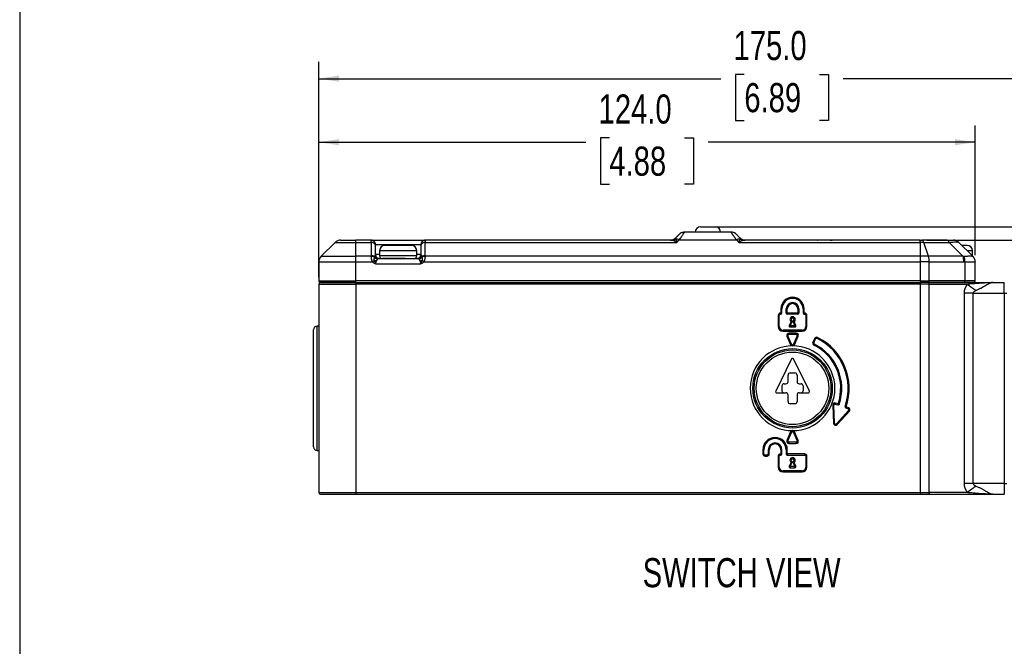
# Model space of a CAD drawing. Header units: millimetres. Extents: x 0 to 559, y 0 to 432.
# Tile 4 of 23: x 0 to 186, y 229 to 348. Entities that reach past the tile are written whole.
import ezdxf

# ---------------------------------------------------------------- set-up
doc = ezdxf.new("R2010")
doc.units = ezdxf.units.MM
doc.layers.add('DIMENSIONS', color=140, linetype='Continuous', lineweight=25)
doc.layers.add('TEXT', color=140, linetype='Continuous', lineweight=25)
doc.styles.add('SLDTEXTSTYLE0', font='TXT', dxfattribs={"width": 0.75})
doc.dimstyles.new('SLDDIMSTYLE0', dxfattribs={"dimtxt": 5.5, "dimasz": 3.81, "dimexe": 0, "dimexo": 0.0625, "dimgap": 1.375, "dimtad": 0, "dimtih": 1, "dimtoh": 1, "dimdec": 1, "dimrnd": 1e-09, "dimzin": 4, "dimdsep": 46, "dimtxsty": 'SLDTEXTSTYLE0', "dimsah": 1, "dimcen": 0.09, "dimadec": 0, "dimazin": 1, "dimtfac": 1, "dimtdec": 1, "dimtofl": 0, "dimtmove": 0, "dimatfit": 3, "dimfxl": 0, "dimfrac": 2, "dimtolj": 1, "dimtzin": 12, "dimarcsym": 0})
doc.dimstyles.new('SLDDIMSTYLE1', dxfattribs={"dimtxt": 5.5, "dimasz": 3.81, "dimexe": 0, "dimexo": 0.0625, "dimgap": 1.375, "dimtad": 0, "dimtih": 1, "dimtoh": 1, "dimdec": 1, "dimrnd": 1e-09, "dimzin": 12, "dimdsep": 46, "dimtxsty": 'SLDTEXTSTYLE0', "dimsah": 1, "dimcen": 0.09, "dimadec": 0, "dimazin": 3, "dimtfac": 1, "dimtdec": 1, "dimtmove": 0, "dimatfit": 0, "dimfxl": 0, "dimfrac": 2, "dimtolj": 1, "dimtzin": 12, "dimarcsym": 0})

# ---------------------------------------------------------------- blocks, each defined once
blk = doc.blocks.new('_D')
at = {"layer": 'DIMENSIONS'}
for p, q in [((56.5, 298.84), (56.5, 327.55)), ((180.5, 303.01), (180.5, 327.55)), ((56.5, 324.37), (106.93, 324.37)), ((111.39, 325.18), (109.72, 325.18)), ((109.72, 325.18), (109.72, 316.45)), ((125.62, 325.18), (127.29, 325.18)), ((127.29, 325.18), (127.29, 316.45)), ((180.5, 324.37), (130.08, 324.37)), ((109.72, 316.45), (111.39, 316.45)), ((127.29, 316.45), (125.62, 316.45))]:
    blk.add_line(p, q, dxfattribs=at)
for points in [[(56.5, 324.37), (60.31, 323.79), (60.31, 324.96)], [(180.5, 324.37), (176.69, 324.96), (176.69, 323.79)]]:
    blk.add_solid(points, dxfattribs=at)
at = {"layer": 'DIMENSIONS', "char_height": 5.5, "attachment_point": 1, "style": 'SLDTEXTSTYLE0'}
for s, insert in [('124.0', (109.36, 333.39)), ('4.88', (111.39, 323.54))]:
    blk.add_mtext(s, dxfattribs=dict(at, insert=insert))
blk = doc.blocks.new('_D_1')
at = {"layer": 'DIMENSIONS'}
for p, q in [((56.5, 298.84), (56.5, 339.55)), ((231.5, 290.64), (231.5, 339.55)), ((136.89, 337.18), (135.22, 337.18)), ((135.22, 337.18), (135.22, 328.45)), ((151.12, 337.18), (152.79, 337.18)), ((152.79, 337.18), (152.79, 328.45)), ((56.5, 336.37), (132.43, 336.37)), ((231.5, 336.37), (155.58, 336.37)), ((135.22, 328.45), (136.89, 328.45)), ((152.79, 328.45), (151.12, 328.45))]:
    blk.add_line(p, q, dxfattribs=at)
for points in [[(56.5, 336.37), (60.31, 335.79), (60.31, 336.96)], [(231.5, 336.37), (227.69, 336.96), (227.69, 335.79)]]:
    blk.add_solid(points, dxfattribs=at)
at = {"layer": 'DIMENSIONS', "char_height": 5.5, "attachment_point": 1, "style": 'SLDTEXTSTYLE0'}
for s, insert in [('175.0', (134.86, 345.39)), ('6.89', (136.89, 335.54))]:
    blk.add_mtext(s, dxfattribs=dict(at, insert=insert))
blk = doc.blocks.new('_D_3')
at = {"layer": 'DIMENSIONS'}
for p, q in [((171.39, 305.87), (274.75, 305.87)), ((271.58, 305.87), (271.58, 290.91)), ((264.46, 282.68), (262.79, 282.68)), ((262.79, 282.68), (262.79, 273.95)), ((278.69, 282.68), (280.36, 282.68)), ((280.36, 282.68), (280.36, 273.95)), ((262.79, 273.95), (264.46, 273.95)), ((280.36, 273.95), (278.69, 273.95)), ((271.58, 257.87), (271.58, 272.83)), ((228.27, 257.87), (274.75, 257.87))]:
    blk.add_line(p, q, dxfattribs=at)
for points in [[(271.58, 305.87), (270.99, 302.06), (272.16, 302.06)], [(271.58, 257.87), (272.16, 261.68), (270.99, 261.68)]]:
    blk.add_solid(points, dxfattribs=at)
at = {"layer": 'DIMENSIONS', "char_height": 5.5, "attachment_point": 1, "style": 'SLDTEXTSTYLE0'}
for s, insert in [('48.0', (264.46, 290.89)), ('1.89', (264.46, 281.04))]:
    blk.add_mtext(s, dxfattribs=dict(at, insert=insert))
blk = doc.blocks.new('_D_4')
at = {"layer": 'DIMENSIONS'}
for p, q in [((244.3, 325.18), (242.63, 325.18)), ((242.63, 325.18), (242.63, 316.45)), ((258.53, 325.18), (260.2, 325.18)), ((260.2, 325.18), (260.2, 316.45)), ((265.23, 324.37), (271.58, 324.37)), ((271.58, 324.37), (271.58, 308.37)), ((242.63, 316.45), (244.3, 316.45)), ((260.2, 316.45), (258.53, 316.45)), ((131.27, 308.37), (274.75, 308.37)), ((171.39, 305.87), (274.75, 305.87)), ((271.58, 305.87), (271.58, 298.55))]:
    blk.add_line(p, q, dxfattribs=at)
for points in [[(271.58, 308.37), (272.16, 312.18), (270.99, 312.18)], [(271.58, 305.87), (270.99, 302.06), (272.16, 302.06)]]:
    blk.add_solid(points, dxfattribs=at)
at = {"layer": 'DIMENSIONS', "char_height": 5.5, "attachment_point": 1, "style": 'SLDTEXTSTYLE0'}
for s, insert in [('2.5', (246.33, 333.39)), ('0.10', (244.3, 323.54))]:
    blk.add_mtext(s, dxfattribs=dict(at, insert=insert))

msp = doc.modelspace()

# ---------------------------------------------------------------- linework, layer by layer
at = {"color": 7, "linetype": 'Continuous'}
msp.add_line((0, 431.8), (0, 0), dxfattribs=at)
for p, q in [((125.59, 307.33), (125.63, 307.37)), ((134.38, 307.37), (125.63, 307.37)), ((59.57, 305.43), (56.94, 302.81)), ((59.57, 305.43), (63.5, 305.43)), ((63.5, 305.43), (63.5, 305.87)), ((66.41, 305.87), (63.5, 305.87)), ((63.5, 302.81), (63.5, 305.43)), ((63.5, 305.43), (66.4, 305.43)), ((66.4, 305.43), (66.4, 305.85)), ((66.4, 305.43), (66.4, 302.94)), ((67.21, 305.07), (75.8, 305.07)), ((123.03, 305.87), (76.6, 305.87)), ((76.6, 305.85), (76.6, 305.43)), ((76.6, 302.94), (76.6, 305.43)), ((76.6, 305.43), (124.13, 305.43)), ((124.13, 305.43), (124.6, 305.91)), ((124.6, 305.91), (135.41, 305.91)), ((135.41, 305.91), (135.88, 305.43)), ((135.88, 305.43), (170.12, 305.43)), ((170.12, 305.87), (136.98, 305.87)), ((170.12, 305.43), (170.12, 305.87)), ((170.12, 305.43), (170.12, 302.81)), ((170.79, 305.43), (170.12, 305.43)), ((175.22, 305.87), (170.42, 305.87)), ((171.68, 302.81), (170.79, 305.43)), ((170.79, 305.43), (175.58, 305.43)), ((175.58, 305.43), (178.2, 302.81)), ((177.35, 305.47), (177.44, 305.43)), ((180.07, 302.81), (177.44, 305.43)), ((67.2, 303.17), (67.2, 304.87)), ((68, 303.87), (68, 302.87)), ((75, 303.87), (68, 303.87)), ((75, 302.87), (75, 303.87)), ((75.8, 304.87), (75.8, 303.17)), ((180, 303.87), (179, 303.87)), ((180, 302.87), (180, 303.87)), ((56.5, 301.75), (56.5, 298.17)), ((56.5, 301.75), (63.5, 301.75)), ((56.94, 302.81), (63.5, 302.81)), ((63.5, 301.75), (63.5, 302.81)), ((66.41, 302.81), (63.5, 302.81)), ((63.5, 298.17), (63.5, 301.75)), ((63.5, 301.75), (66.64, 301.75)), ((68, 303.17), (67.2, 303.17)), ((67.2, 301.37), (75.8, 301.37)), ((67.86, 302.37), (75.15, 302.37)), ((75, 302.87), (68, 302.87)), ((75.8, 303.17), (75, 303.17)), ((76.36, 301.75), (170.12, 301.75)), ((170.12, 302.81), (76.59, 302.81)), ((170.12, 302.81), (170.12, 301.75)), ((171.68, 302.81), (170.12, 302.81)), ((170.12, 301.75), (170.12, 298.17)), ((171.83, 301.75), (170.12, 301.75)), ((178.2, 302.81), (171.68, 302.81)), ((171.83, 298.17), (171.83, 301.75)), ((171.83, 301.75), (178.35, 301.75)), ((178.53, 301.74), (178.53, 298.17)), ((180.5, 298.17), (180.5, 301.74)), ((56.5, 298.17), (63.5, 298.17)), ((56.8, 297.87), (63.5, 297.87)), ((170.12, 298.17), (63.5, 298.17)), ((63.5, 297.87), (63.5, 298.17)), ((63.5, 297.87), (63.5, 297.57)), ((63.5, 297.87), (170.12, 297.87)), ((170.12, 298.17), (171.83, 298.17)), ((170.12, 298.17), (170.12, 297.87)), ((170.12, 297.87), (170.12, 297.57)), ((171.73, 297.87), (170.12, 297.87)), ((171.73, 297.87), (183.86, 297.87)), ((178.43, 297.87), (171.73, 297.87)), ((178.53, 298.17), (171.83, 298.17)), ((180.5, 298.17), (178.53, 298.17)), ((183.86, 297.87), (186, 297.87)), ((186, 295.87), (186, 297.87)), ((56.5, 297.57), (56.5, 258.17)), ((56.5, 297.57), (63.5, 297.57)), ((63.5, 297.57), (63.5, 258.17)), ((170.12, 297.57), (63.5, 297.57)), ((170.12, 297.57), (170.12, 258.17)), ((171.83, 297.57), (170.12, 297.57)), ((171.83, 258.17), (171.83, 297.57)), ((171.83, 297.57), (178.99, 297.57)), ((178.42, 295.87), (178.42, 259.87)), ((180.13, 295.87), (178.42, 295.87)), ((180.13, 259.87), (180.13, 295.87)), ((180.13, 295.87), (186, 295.87)), ((186, 295.87), (186, 259.87)), ((186, 295.87), (186.5, 295.87)), ((143.8, 292.07), (143.7, 292.07)), ((143.7, 291.87), (143.7, 292.07)), ((143.8, 292.87), (143.8, 292.07)), ((144, 292.87), (143.8, 292.87)), ((143.8, 292.07), (144, 292.07)), ((143.8, 291.87), (143.8, 292.07)), ((144, 292.07), (144, 292.87)), ((144.8, 292.87), (145, 292.87)), ((144.8, 292.07), (144.8, 292.87)), ((144.8, 292.07), (145, 292.07)), ((145, 292.07), (145, 292.87)), ((145, 291.87), (145, 292.07)), ((147, 292.07), (145, 292.07)), ((147, 292.87), (147, 292.07)), ((147.2, 292.87), (147, 292.87)), ((147, 292.07), (147, 291.87)), ((147.2, 292.07), (147, 292.07)), ((147.2, 292.87), (147.2, 292.07)), ((148, 292.87), (148, 292.07)), ((148, 292.87), (148.2, 292.87)), ((148, 292.07), (148.2, 292.07)), ((148.2, 292.07), (148.2, 292.87)), ((148.3, 292.07), (148.2, 292.07)), ((148.2, 292.07), (148.2, 291.87)), ((148.3, 291.87), (148.3, 292.07)), ((143.3, 291.67), (143.3, 289.57)), ((143.5, 291.67), (143.3, 291.67)), ((143.5, 289.57), (143.5, 291.67)), ((143.7, 291.87), (143.8, 291.87)), ((147, 291.87), (145, 291.87)), ((145.71, 290.47), (145.37, 289.76)), ((145.55, 289.67), (145.97, 290.57)), ((146.03, 290.57), (146.45, 289.67)), ((146.64, 289.76), (146.3, 290.47)), ((148.2, 291.87), (148.3, 291.87)), ((148.5, 291.67), (148.5, 289.57)), ((148.5, 291.67), (148.7, 291.67)), ((148.7, 289.57), (148.7, 291.67)), ((56.5, 289.62), (56.2, 289.62)), ((56.2, 266.12), (56.2, 289.62)), ((143.5, 289.57), (143.3, 289.57)), ((144.2, 288.67), (144.2, 288.87)), ((147.8, 288.87), (144.2, 288.87)), ((144.2, 288.67), (147.8, 288.67)), ((146.45, 289.67), (145.55, 289.67)), ((145.55, 289.47), (145.55, 289.67)), ((145.55, 289.47), (146.45, 289.47)), ((146.45, 289.47), (146.45, 289.67)), ((147.8, 288.87), (147.8, 288.67)), ((148.5, 289.57), (148.7, 289.57)), ((144.94, 287.71), (145.64, 286.11)), ((145.82, 286.19), (145.12, 287.79)), ((146.7, 288.27), (145.3, 288.27)), ((145.3, 288.07), (145.3, 288.27)), ((145.3, 288.07), (146.7, 288.07)), ((146.89, 287.79), (146.19, 286.19)), ((146.37, 286.11), (147.07, 287.71)), ((146.7, 288.07), (146.7, 288.27)), ((150.18, 287.29), (149.84, 286.56)), ((150.02, 286.48), (150.36, 287.21)), ((145.82, 283.41), (142.82, 277.31)), ((149.18, 277.31), (146.18, 283.41)), ((145.15, 279.12), (145.15, 280.37)), ((145.55, 280.77), (146.45, 280.77)), ((146.85, 280.37), (146.85, 279.12)), ((144, 278.32), (144, 277.42)), ((144.4, 278.72), (144.75, 278.72)), ((147.25, 278.72), (147.6, 278.72)), ((148, 278.32), (148, 277.42)), ((143, 277.02), (144.75, 277.02)), ((145.15, 275.37), (145.15, 276.62)), ((146.85, 276.62), (146.85, 275.37)), ((147.25, 277.02), (149, 277.02)), ((146.45, 274.97), (145.55, 274.97)), ((153.94, 271.3), (153.8, 274.7)), ((154.07, 274.89), (154.54, 274.72)), ((154.61, 274.91), (154.14, 275.08)), ((156.59, 273.67), (154.28, 271.18)), ((154.43, 271.04), (156.74, 273.53)), ((156.04, 274.17), (156.51, 273.99)), ((156.58, 274.18), (156.11, 274.35)), ((145.64, 269.63), (144.94, 268.03)), ((145.12, 267.95), (145.82, 269.55)), ((146.19, 269.55), (146.89, 267.95)), ((147.07, 268.03), (146.37, 269.63)), ((56.2, 266.12), (56.5, 266.12)), ((140.4, 266.27), (140.4, 265.47)), ((140.6, 266.27), (140.4, 266.27)), ((140.6, 265.47), (140.6, 266.27)), ((141.4, 266.27), (141.6, 266.27)), ((141.4, 266.27), (141.4, 265.47)), ((141.6, 265.47), (141.6, 266.27)), ((143.8, 266.27), (143.8, 265.47)), ((144, 266.27), (143.8, 266.27)), ((144, 265.47), (144, 266.27)), ((144.8, 266.27), (144.8, 265.47)), ((144.8, 266.27), (145, 266.27)), ((145, 265.47), (145, 266.27)), ((146.7, 267.67), (145.3, 267.67)), ((145.3, 267.67), (145.3, 267.47)), ((145.3, 267.47), (146.7, 267.47)), ((146.7, 267.67), (146.7, 267.47)), ((140.6, 265.47), (140.4, 265.47)), ((140.8, 265.27), (140.8, 265.07)), ((141.2, 265.27), (140.8, 265.27)), ((140.8, 265.07), (141.2, 265.07)), ((141.2, 265.27), (141.2, 265.07)), ((141.4, 265.47), (141.6, 265.47)), ((143.3, 265.07), (143.3, 262.97)), ((143.5, 265.07), (143.3, 265.07)), ((143.5, 262.97), (143.5, 265.07)), ((143.8, 265.47), (143.7, 265.47)), ((143.7, 265.27), (143.7, 265.47)), ((143.7, 265.27), (143.8, 265.27)), ((143.8, 265.47), (144, 265.47)), ((143.8, 265.27), (143.8, 265.47)), ((144.8, 265.47), (145, 265.47)), ((148.3, 265.47), (145, 265.47)), ((145, 265.47), (145, 265.27)), ((145, 265.27), (148.3, 265.27)), ((148.3, 265.27), (148.3, 265.47)), ((148.5, 265.07), (148.5, 262.97)), ((148.5, 265.07), (148.7, 265.07)), ((148.7, 262.97), (148.7, 265.07)), ((143.5, 262.97), (143.3, 262.97)), ((147.8, 262.27), (144.2, 262.27)), ((144.2, 262.27), (144.2, 262.07)), ((145.71, 263.87), (145.37, 263.16)), ((145.55, 263.07), (145.97, 263.97)), ((146.45, 263.07), (145.55, 263.07)), ((145.55, 263.07), (145.55, 262.87)), ((145.55, 262.87), (146.45, 262.87)), ((146.03, 263.97), (146.45, 263.07)), ((146.64, 263.16), (146.3, 263.87)), ((146.45, 263.07), (146.45, 262.87)), ((147.8, 262.27), (147.8, 262.07)), ((148.7, 262.97), (148.5, 262.97)), ((144.2, 262.07), (147.8, 262.07)), ((180.13, 259.87), (178.42, 259.87)), ((186, 259.87), (180.13, 259.87)), ((186, 259.87), (186, 257.87)), ((186, 259.87), (186.5, 259.87)), ((56.5, 258.17), (63.5, 258.17)), ((56.8, 257.87), (63.5, 257.87)), ((63.5, 258.17), (170.12, 258.17)), ((63.5, 258.17), (63.5, 257.87)), ((63.5, 257.87), (170.12, 257.87)), ((170.12, 258.17), (170.12, 257.87)), ((170.12, 258.17), (171.83, 258.17)), ((170.12, 257.87), (171.73, 257.87)), ((171.73, 257.87), (183.86, 257.87)), ((178.99, 258.17), (171.83, 258.17)), ((183.86, 257.87), (186, 257.87))]:
    msp.add_line(p, q)
at = {"flags": 128}
for points in [[(125.37, 307.35), (125.48, 307.37), (125.63, 307.37)], [(134.64, 307.35), (134.53, 307.37), (134.38, 307.37)], [(66.64, 301.75), (66.69, 301.79), (66.74, 301.84), (66.79, 301.88), (66.83, 301.92), (66.88, 301.96), (66.92, 302), (66.96, 302.04), (67, 302.07)], [(76.01, 302.07), (76.05, 302.04), (76.09, 302), (76.13, 301.96), (76.18, 301.92), (76.22, 301.88), (76.27, 301.84), (76.32, 301.79), (76.36, 301.75)], [(171.73, 297.87), (171.75, 297.88), (171.77, 297.9), (171.79, 297.92), (171.8, 297.96), (171.82, 298.01), (171.83, 298.06), (171.83, 298.11), (171.83, 298.17)], [(171.83, 297.57), (171.83, 297.63), (171.83, 297.69), (171.82, 297.74), (171.8, 297.78), (171.79, 297.82), (171.77, 297.85), (171.75, 297.87), (171.73, 297.87)], [(178.43, 297.87), (178.45, 297.88), (178.47, 297.9), (178.48, 297.92), (178.5, 297.96), (178.51, 298.01), (178.52, 298.06), (178.53, 298.11), (178.53, 298.17)], [(145.55, 289.67), (145.52, 289.69), (145.48, 289.7), (145.45, 289.72), (145.43, 289.73), (145.4, 289.74), (145.39, 289.75), (145.38, 289.76), (145.37, 289.76)], [(146.64, 289.76), (146.63, 289.76), (146.62, 289.75), (146.61, 289.74), (146.58, 289.73), (146.56, 289.72), (146.52, 289.7), (146.49, 289.69), (146.45, 289.67)], [(145.12, 287.79), (145.12, 287.79), (145.11, 287.79), (145.09, 287.78), (145.07, 287.77), (145.04, 287.76), (145.01, 287.74), (144.97, 287.73), (144.94, 287.71)], [(146.89, 287.79), (146.89, 287.79), (146.9, 287.79), (146.92, 287.78), (146.94, 287.77), (146.97, 287.76), (147, 287.74), (147.04, 287.73), (147.07, 287.71)], [(150.02, 286.48), (150.01, 286.48), (150, 286.49), (149.99, 286.49), (149.97, 286.51), (149.94, 286.52), (149.91, 286.53), (149.87, 286.55), (149.84, 286.56)], [(150.36, 287.21), (150.35, 287.21), (150.34, 287.21), (150.33, 287.22), (150.3, 287.23), (150.28, 287.24), (150.24, 287.26), (150.21, 287.27), (150.18, 287.29)], [(150.71, 287.48), (150.7, 287.45), (150.68, 287.41), (150.66, 287.38), (150.65, 287.35), (150.64, 287.33), (150.63, 287.31), (150.63, 287.3), (150.63, 287.3)], [(145.82, 286.19), (145.82, 286.19), (145.81, 286.19), (145.79, 286.18), (145.77, 286.17), (145.74, 286.16), (145.71, 286.14), (145.67, 286.13), (145.64, 286.11)], [(146.37, 286.11), (146.34, 286.13), (146.3, 286.14), (146.27, 286.16), (146.24, 286.17), (146.22, 286.18), (146.2, 286.19), (146.19, 286.19), (146.19, 286.19)], [(150.11, 286.22), (150.11, 286.21), (150.1, 286.2), (150.1, 286.19), (150.09, 286.16), (150.07, 286.14), (150.06, 286.11), (150.04, 286.07), (150.02, 286.04)], [(153.6, 274.7), (153.68, 272.79), (153.74, 271.3)], [(154.07, 274.89), (154.07, 274.9), (154.08, 274.91), (154.08, 274.92), (154.09, 274.95), (154.1, 274.98), (154.11, 275.01), (154.13, 275.04), (154.14, 275.08)], [(154.54, 274.72), (154.54, 274.72), (154.54, 274.73), (154.55, 274.75), (154.56, 274.78), (154.57, 274.8), (154.58, 274.84), (154.59, 274.87), (154.61, 274.91)], [(154.61, 274.91), (154.65, 274.9), (154.68, 274.88), (154.71, 274.87), (154.74, 274.86), (154.77, 274.85), (154.78, 274.85), (154.79, 274.84), (154.8, 274.84)], [(155.92, 274.42), (155.92, 274.42), (155.93, 274.41), (155.95, 274.41), (155.98, 274.4), (156, 274.39), (156.04, 274.38), (156.07, 274.37), (156.11, 274.35)], [(156.11, 274.35), (156.1, 274.32), (156.08, 274.28), (156.07, 274.25), (156.06, 274.22), (156.05, 274.2), (156.05, 274.18), (156.04, 274.17), (156.04, 274.17)], [(156.51, 273.99), (156.51, 274), (156.52, 274.01), (156.52, 274.02), (156.53, 274.05), (156.54, 274.08), (156.55, 274.11), (156.57, 274.14), (156.58, 274.18)], [(156.59, 273.67), (156.59, 273.67), (156.6, 273.66), (156.61, 273.65), (156.63, 273.63), (156.65, 273.61), (156.68, 273.59), (156.71, 273.56), (156.74, 273.53)], [(153.94, 271.3), (153.93, 271.3), (153.92, 271.3), (153.9, 271.3), (153.88, 271.3), (153.85, 271.3), (153.81, 271.3), (153.77, 271.3), (153.74, 271.3)], [(154.28, 271.18), (154.28, 271.17), (154.29, 271.16), (154.31, 271.15), (154.32, 271.14), (154.35, 271.11), (154.37, 271.09), (154.4, 271.07), (154.43, 271.04)], [(145.12, 267.95), (145.12, 267.95), (145.11, 267.96), (145.09, 267.97), (145.07, 267.98), (145.04, 267.99), (145.01, 268), (144.97, 268.02), (144.94, 268.03)], [(145.64, 269.63), (145.67, 269.62), (145.71, 269.6), (145.74, 269.59), (145.77, 269.58), (145.79, 269.57), (145.81, 269.56), (145.82, 269.55), (145.82, 269.55)], [(146.19, 269.55), (146.19, 269.55), (146.2, 269.56), (146.22, 269.57), (146.24, 269.58), (146.27, 269.59), (146.3, 269.6), (146.34, 269.62), (146.37, 269.63)], [(146.89, 267.95), (146.89, 267.95), (146.9, 267.96), (146.92, 267.97), (146.94, 267.98), (146.97, 267.99), (147, 268), (147.04, 268.02), (147.07, 268.03)], [(145.55, 263.07), (145.52, 263.09), (145.48, 263.1), (145.45, 263.12), (145.43, 263.13), (145.4, 263.14), (145.39, 263.15), (145.38, 263.16), (145.37, 263.16)], [(146.64, 263.16), (146.63, 263.16), (146.62, 263.15), (146.61, 263.14), (146.58, 263.13), (146.56, 263.12), (146.52, 263.1), (146.49, 263.09), (146.45, 263.07)], [(171.83, 258.17), (171.83, 258.11), (171.83, 258.06), (171.82, 258.01), (171.8, 257.96), (171.79, 257.92), (171.77, 257.9), (171.75, 257.88), (171.73, 257.87)]]:
    msp.add_lwpolyline(points, dxfattribs=at)
for radius in [7.5, 7.25, 6.85]:
    msp.add_circle((146, 277.87), radius)
for centre, radius, start, end in [((125.63, 305.87), 1.5, 116.1985, 135), ((128.6, 307.37), 1, 90, 180), ((131.4, 307.37), 1, 0, 90), ((134.38, 305.87), 1.5, 45, 63.8015), ((60.63, 304.37), 1.5, 90, 135), ((66.41, 305.06), 0.794, 0.4404, 90.4333), ((66.5, 304.73), 0.714, 11.4218, 98.049), ((66.41, 305.07), 0.8, 359.9919, 89.9921), ((76.6, 305.07), 0.8, 90.0079, 180.0081), ((76.6, 305.06), 0.794, 89.5667, 179.5596), ((76.5, 304.73), 0.714, 81.951, 168.5782), ((122.88, 307.37), 1.5, 270, 315), ((123.03, 307.23), 1.36, 270.195, 309.1195), ((123.15, 307.25), 1.42, 276.0448, 304.1632), ((123.95, 304.71), 1.37, 61.6839, 90.0472), ((136.06, 304.71), 1.37, 89.9528, 118.3161), ((136.86, 307.25), 1.42, 235.8368, 263.9552), ((137.13, 307.37), 1.5, 225, 270), ((136.98, 307.23), 1.36, 230.8805, 269.805), ((170.26, 305.36), 0.534, 7.339, 71.7548), ((175.05, 305.36), 0.534, 7.3391, 71.7547), ((176.38, 304.37), 1.5, 45, 90), ((69, 303.87), 1, 90, 180), ((74, 303.87), 1, 0, 90), ((179, 303.87), 1, 0, 90), ((58, 301.75), 1.5, 135, 180), ((66.43, 301.99), 0.952, 50.9126, 91.5006), ((66.52, 301.93), 0.89, 54.806, 96.5022), ((66.52, 301.91), 0.893, 55.5137, 96.8156), ((67.68, 303.35), 1.45, 241.9422, 256.9632), ((67.77, 303.18), 0.863, 211.4687, 262.632), ((67.72, 303.17), 0.867, 217.0924, 264.6887), ((67.72, 303.17), 0.865, 216.8359, 264.7652), ((67.87, 303.14), 0.768, 195.1432, 269.0978), ((68, 303.17), 0.8, 180, 270), ((68.5, 302.87), 0.5, 180, 270), ((74.5, 302.87), 0.5, 270, 0), ((75, 303.17), 0.8, 270, 0), ((75.13, 303.14), 0.768, 270.9016, 344.8568), ((75.24, 303.18), 0.863, 277.3673, 328.5314), ((75.29, 303.17), 0.867, 275.3106, 322.9089), ((75.29, 303.17), 0.865, 275.2348, 323.1641), ((75.33, 303.35), 1.45, 283.0368, 298.0578), ((76.58, 301.99), 0.952, 88.4994, 129.0874), ((76.49, 301.93), 0.89, 83.4978, 125.194), ((76.49, 301.91), 0.893, 83.185, 124.4854), ((168.42, 301.81), 3.41, 359.0396, 17.0872), ((174.94, 301.81), 3.42, 359.0397, 17.0871), ((175.31, 302.06), 3.24, 354.3927, 13.8028), ((179.01, 301.74), 1.49, 0.0184, 46.903), ((179, 301.75), 1.5, 0, 45), ((56.8, 298.17), 0.3, 180, 270), ((56.8, 297.57), 0.3, 90, 180), ((180.2, 298.17), 0.3, 270, 0), ((193.88, 316.72), 24.25, 232.1441, 237.1013), ((146, 292.87), 2.2, 0, 180), ((146, 292.87), 2, 0, 180), ((146, 292.87), 1.2, 0, 180), ((143.7, 291.67), 0.4, 90, 180), ((143.8, 292.07), 0.2, 270, 0), ((145, 292.07), 0.2, 180, 270), ((146, 292.87), 1, 0, 180), ((147, 292.07), 0.2, 270, 0), ((148.2, 292.07), 0.2, 180, 270), ((148.3, 291.67), 0.4, 0, 90), ((143.7, 291.67), 0.2, 90, 180), ((146, 290.87), 0.5, 306.6184, 233.3816), ((146, 290.87), 0.3, 275.6698, 264.3302), ((148.3, 291.67), 0.2, 360, 90), ((56.2, 288.92), 0.7, 90, 180), ((144.2, 289.57), 0.9, 180, 270), ((144.2, 289.57), 0.7, 180, 270), ((145.55, 289.67), 0.2, 155, 270), ((146.45, 289.67), 0.2, 270, 25), ((147.8, 289.57), 0.9, 270, 0), ((147.8, 289.57), 0.7, 270, 0), ((145.3, 287.87), 0.4, 90, 203.6294), ((145.3, 287.87), 0.2, 90, 203.6294), ((146.7, 287.87), 0.4, 336.3706, 90), ((146.7, 287.87), 0.2, 336.3706, 90), ((150.2, 286.4), 0.4, 155, 243.7937), ((150.2, 286.4), 0.2, 155, 243.7937), ((150.54, 287.12), 0.4, 63.8874, 155), ((150.54, 287.12), 0.2, 63.8874, 155), ((146, 277.87), 10.5, 340.803, 63.8874), ((146, 277.87), 10.7, 340.803, 63.8874), ((146, 277.87), 8, 90, 270), ((146, 286.27), 0.4, 203.6294, 270), ((146, 286.27), 0.2, 203.6294, 336.3706), ((146, 286.27), 0.4, 270, 336.3706), ((146, 277.87), 8, 270, 90), ((146, 277.87), 9.1, 340.9914, 63.7937), ((146, 277.87), 9.3, 340.9914, 63.7937), ((146, 283.32), 0.2, 26.1881, 153.8119), ((144.75, 279.12), 0.4, 270, 0), ((145.55, 280.37), 0.4, 90, 180), ((146.45, 280.37), 0.4, 0, 90), ((147.25, 279.12), 0.4, 180, 270), ((143, 277.22), 0.2, 153.8119, 270), ((144.4, 278.32), 0.4, 90, 180), ((144.4, 277.42), 0.4, 180, 270), ((147.6, 278.32), 0.4, 0, 90), ((147.6, 277.42), 0.4, 270, 0), ((149, 277.22), 0.2, 270, 26.1881), ((144.75, 276.62), 0.4, 0, 90), ((145.55, 275.37), 0.4, 180, 270), ((146.45, 275.37), 0.4, 270, 0), ((147.25, 276.62), 0.4, 90, 180), ((154, 274.71), 0.4, 69.732, 181.116), ((154, 274.71), 0.2, 69.732, 182.232), ((154.61, 274.91), 0.2, 249.732, 340.9914), ((156.11, 274.35), 0.2, 160.803, 249.732), ((156.44, 273.8), 0.2, 317.232, 69.732), ((156.44, 273.8), 0.4, 317.232, 69.732), ((146, 269.47), 0.4, 90, 156.3706), ((146, 269.47), 0.4, 23.6294, 90), ((154.13, 271.31), 0.4, 182.232, 317.232), ((154.13, 271.31), 0.2, 182.232, 317.232), ((142.7, 266.27), 2.3, 0, 180), ((142.7, 266.27), 2.1, 0, 180), ((145.3, 267.87), 0.4, 156.3706, 270), ((145.3, 267.87), 0.2, 156.3706, 270), ((146, 269.47), 0.2, 23.6294, 156.3706), ((146.7, 267.87), 0.4, 270, 23.6294), ((146.7, 267.87), 0.2, 270, 23.6294), ((56.2, 266.82), 0.7, 180, 270), ((142.7, 266.27), 1.3, 0, 180), ((142.7, 266.27), 1.1, 0, 180), ((140.8, 265.47), 0.4, 180, 270), ((140.8, 265.47), 0.2, 180, 270), ((141.2, 265.47), 0.4, 270, 0), ((141.2, 265.47), 0.2, 270, 0), ((143.7, 265.07), 0.4, 90, 180), ((143.7, 265.07), 0.2, 90, 180), ((143.8, 265.47), 0.2, 270, 0), ((145, 265.47), 0.2, 180, 270), ((146, 264.27), 0.5, 306.6184, 233.3816), ((146, 264.27), 0.3, 275.6698, 264.3302), ((148.3, 265.07), 0.4, 0, 90), ((148.3, 265.07), 0.2, 0, 90), ((144.2, 262.97), 0.9, 180, 270), ((144.2, 262.97), 0.7, 180, 270), ((145.55, 263.07), 0.2, 155, 270), ((146.45, 263.07), 0.2, 270, 25), ((147.8, 262.97), 0.9, 270, 0), ((147.8, 262.97), 0.7, 270, 0), ((193.88, 239.03), 24.25, 122.8987, 127.8559), ((56.8, 258.17), 0.3, 180, 270)]:
    msp.add_arc(centre, radius, start, end)
for points, knots in [([(123.94, 306.31), (123.98, 306.34), (124.04, 306.41), (124.13, 306.5), (124.21, 306.58), (124.28, 306.65), (124.35, 306.72), (124.42, 306.78), (124.48, 306.85), (124.53, 306.9), (124.56, 306.93), (124.56, 306.93), (124.57, 306.93)], [0, 0, 0, 0, 0.090509, 0.178999, 0.265757, 0.351087, 0.435307, 0.51875, 0.641644, 0.761945, 0.88095, 1, 1, 1, 1]), ([(124.6, 305.91), (124.76, 306.13), (125.05, 306.56), (125.37, 307.01), (125.56, 307.28), (125.58, 307.31), (125.59, 307.33)], [0, 0, 0, 0, 0.3036072, 0.5833662, 0.8623785, 1, 1, 1, 1]), ([(125.61, 307.35), (125.47, 307.35), (125.19, 307.34), (124.92, 307.19), (124.79, 307.12)], [0, 0, 0, 0, 0.505385, 1, 1, 1, 1]), ([(128.6, 308.37), (128.6, 308.37), (128.75, 308.37), (129.28, 308.37), (129.63, 308.37), (130, 308.37)], [0, 0, 0, 0, 0.5, 0.5, 1, 1, 1, 1]), ([(130, 308.37), (130.38, 308.37), (130.73, 308.37), (131.26, 308.37), (131.4, 308.37), (131.4, 308.37)], [0, 0, 0, 0, 0.5, 0.5, 1, 1, 1, 1]), ([(135.41, 305.91), (135.37, 305.96), (135.31, 306.05), (135.22, 306.18), (135.13, 306.31), (135.04, 306.43), (134.96, 306.54), (134.89, 306.65), (134.82, 306.74), (134.76, 306.83), (134.7, 306.92), (134.63, 307.02), (134.55, 307.13), (134.48, 307.24), (134.42, 307.32), (134.39, 307.36), (134.39, 307.37), (134.38, 307.37)], [0, 0, 0, 0, 0.055383, 0.109851, 0.163421, 0.21611, 0.267938, 0.318924, 0.369088, 0.418452, 0.467039, 0.514871, 0.614541, 0.712627, 0.809385, 0.905084, 1, 1, 1, 1]), ([(135.22, 307.12), (135.09, 307.19), (134.82, 307.34), (134.54, 307.35), (134.4, 307.35)], [0, 0, 0, 0, 0.494615, 1, 1, 1, 1]), ([(136.07, 306.31), (135.86, 306.51), (135.71, 306.67), (135.5, 306.88), (135.44, 306.93), (135.44, 306.93)], [0, 0, 0, 0, 0.5, 0.5, 1, 1, 1, 1]), ([(66.41, 305.87), (66.44, 305.87), (66.99, 305.87), (68.89, 305.87), (70.17, 305.87), (71.5, 305.87)], [0, 0, 0, 0, 0.5, 0.5, 1, 1, 1, 1]), ([(71.5, 305.87), (72.84, 305.87), (74.11, 305.87), (76.02, 305.87), (76.57, 305.87), (76.6, 305.87)], [0, 0, 0, 0, 0.5, 0.5, 1, 1, 1, 1]), ([(123.3, 305.83), (123.27, 305.84), (123.21, 305.86), (123.12, 305.87), (123.06, 305.87), (123.03, 305.87)], [0, 0, 0, 0, 0.336303, 0.669526, 1, 1, 1, 1]), ([(124.13, 305.43), (124.08, 305.46), (124, 305.52), (123.88, 305.59), (123.78, 305.64), (123.65, 305.71), (123.49, 305.78), (123.36, 305.82), (123.3, 305.83)], [0, 0, 0, 0, 0.160013, 0.298339, 0.414979, 0.509934, 0.771312, 1, 1, 1, 1]), ([(123.94, 306.31), (123.93, 306.3), (123.9, 306.27), (123.88, 306.23), (123.87, 306.2), (123.88, 306.18), (123.88, 306.18)], [0, 0, 0, 0, 0.278316, 0.537717, 0.778038, 1, 1, 1, 1]), ([(123.95, 306.07), (123.96, 306.06), (123.97, 306.02), (123.99, 305.96), (124.01, 305.89), (124.04, 305.79), (124.08, 305.65), (124.11, 305.51), (124.13, 305.43)], [0, 0, 0, 0, 0.1102951, 0.2287457, 0.3553836, 0.4902348, 0.7017315, 1, 1, 1, 1]), ([(135.88, 305.43), (135.89, 305.48), (135.91, 305.56), (135.94, 305.66), (135.96, 305.74), (135.98, 305.84), (136.02, 305.96), (136.04, 306.04), (136.06, 306.07)], [0, 0, 0, 0, 0.16003, 0.298363, 0.414997, 0.509934, 0.771315, 1, 1, 1, 1]), ([(136.71, 305.83), (136.68, 305.83), (136.62, 305.81), (136.52, 305.78), (136.42, 305.74), (136.29, 305.68), (136.11, 305.58), (135.97, 305.49), (135.88, 305.43)], [0, 0, 0, 0, 0.110297, 0.228748, 0.355386, 0.490235, 0.701755, 1, 1, 1, 1]), ([(136.13, 306.18), (136.13, 306.18), (136.14, 306.19), (136.14, 306.21), (136.13, 306.23), (136.11, 306.26), (136.09, 306.28), (136.07, 306.3), (136.07, 306.31)], [0, 0, 0, 0, 0.146039, 0.300029, 0.462342, 0.633141, 0.812413, 1, 1, 1, 1]), ([(136.98, 305.87), (136.96, 305.87), (136.91, 305.87), (136.85, 305.86), (136.78, 305.85), (136.73, 305.84), (136.71, 305.83)], [0, 0, 0, 0, 0.247612, 0.496723, 0.747473, 1, 1, 1, 1]), ([(150.71, 305.87), (150.71, 305.87), (150.73, 305.87), (150.76, 305.87), (150.79, 305.87), (150.8, 305.87), (150.8, 305.87)], [0, 0, 0, 0, 0.035484, 0.285697, 0.538107, 1, 1, 1, 1]), ([(150.71, 305.87), (150.71, 305.87), (150.73, 305.87), (150.76, 305.87), (150.79, 305.87), (150.8, 305.87), (150.8, 305.87)], [0, 0, 0, 0, 0.035484, 0.285697, 0.538107, 1, 1, 1, 1]), ([(153.19, 305.87), (153.2, 305.87), (153.26, 305.87), (153.34, 305.87), (153.47, 305.87), (153.49, 305.87), (153.5, 305.87)], [0, 0, 0, 0, 0.035386, 0.286392, 0.538059, 1, 1, 1, 1]), ([(175.22, 305.87), (175.59, 305.87), (175.88, 305.87), (176.28, 305.87), (176.38, 305.87), (176.38, 305.87)], [0, 0, 0, 0, 0.5, 0.5, 1, 1, 1, 1]), ([(175.58, 305.43), (175.83, 305.46), (176.32, 305.52), (176.88, 305.54), (177.23, 305.52), (177.32, 305.48), (177.35, 305.47)], [0, 0, 0, 0, 0.2914616, 0.57196, 0.8524659, 1, 1, 1, 1]), ([(177.37, 305.48), (177.28, 305.56), (177.08, 305.73), (176.81, 305.81), (176.67, 305.84)], [0, 0, 0, 0, 0.4919751, 1, 1, 1, 1]), ([(72.67, 304.87), (72.37, 304.87), (71.92, 304.87), (71.26, 304.87), (70.76, 304.87), (70.28, 304.87), (69.75, 304.87), (69.25, 304.87), (69.01, 304.87), (69.02, 304.87), (69.02, 304.87)], [0, 0, 0, 0, 0.183103, 0.282675, 0.382353, 0.481925, 0.581603, 0.764706, 0.947809, 1, 1, 1, 1]), ([(73.99, 304.87), (73.99, 304.87), (74, 304.87), (73.9, 304.87), (73.71, 304.87), (73.34, 304.87), (72.93, 304.87), (72.67, 304.87)], [0, 0, 0, 0, 0.089498, 0.277777, 0.465859, 0.654137, 1, 1, 1, 1]), ([(178.96, 304.87), (178.97, 304.87), (178.99, 304.87), (178.82, 304.87), (178.57, 304.87), (178.29, 304.87), (178.08, 304.87), (178, 304.87)], [0, 0, 0, 0, 0.2163974, 0.4376203, 0.6590758, 0.8802988, 1, 1, 1, 1]), ([(66.64, 301.75), (66.63, 301.79), (66.6, 301.86), (66.57, 301.97), (66.53, 302.08), (66.5, 302.2), (66.48, 302.32), (66.46, 302.44), (66.44, 302.57), (66.42, 302.69), (66.42, 302.76), (66.42, 302.8)], [0, 0, 0, 0, 0.093222, 0.190476, 0.291987, 0.397953, 0.508548, 0.623923, 0.744213, 0.869538, 1, 1, 1, 1]), ([(67.2, 301.37), (67.1, 301.42), (67, 301.47), (66.81, 301.6), (66.72, 301.67), (66.64, 301.75)], [0, 0, 0, 0, 0.5, 0.5, 1, 1, 1, 1]), ([(67, 302.07), (67, 302.1), (66.99, 302.18), (66.99, 302.29), (66.99, 302.42), (67.01, 302.54), (67.02, 302.61), (67.03, 302.65)], [0, 0, 0, 0, 0.142728, 0.313153, 0.511897, 0.741095, 1, 1, 1, 1]), ([(67.2, 301.37), (67.19, 301.47), (67.17, 301.56), (67.13, 301.71), (67.11, 301.78), (67.06, 301.95), (67.03, 302.01), (67, 302.07)], [0, 0, 0, 0, 0.25, 0.25, 0.5, 0.5, 1, 1, 1, 1]), ([(67.03, 302.73), (67.04, 302.75), (67.06, 302.79), (67.08, 302.85), (67.11, 302.9), (67.13, 302.93), (67.13, 302.94)], [0, 0, 0, 0, 0.260167, 0.51317, 0.759577, 1, 1, 1, 1]), ([(67.03, 302.65), (67.03, 302.67), (67.03, 302.69), (67.03, 302.71), (67.03, 302.73)], [0, 0, 0, 0, 0.48098, 1, 1, 1, 1]), ([(67.13, 302.94), (67.14, 302.95), (67.16, 302.99), (67.18, 303.04), (67.2, 303.1), (67.2, 303.15), (67.2, 303.17)], [0, 0, 0, 0, 0.182248, 0.409652, 0.682233, 1, 1, 1, 1]), ([(67.35, 301.94), (67.35, 301.93), (67.33, 301.9), (67.31, 301.84), (67.29, 301.76), (67.26, 301.67), (67.24, 301.53), (67.22, 301.43), (67.2, 301.37)], [0, 0, 0, 0, 0.080999, 0.191139, 0.33088, 0.500432, 0.703846, 1, 1, 1, 1]), ([(67.64, 302.31), (67.62, 302.3), (67.59, 302.27), (67.55, 302.23), (67.51, 302.18), (67.48, 302.13), (67.44, 302.08), (67.41, 302.03), (67.38, 301.98), (67.36, 301.95), (67.35, 301.94)], [0, 0, 0, 0, 0.161242, 0.312126, 0.452652, 0.582821, 0.702637, 0.812102, 0.911221, 1, 1, 1, 1]), ([(67.86, 302.37), (67.85, 302.37), (67.81, 302.37), (67.75, 302.36), (67.7, 302.34), (67.66, 302.32), (67.65, 302.32)], [0, 0, 0, 0, 0.22537, 0.500063, 0.865864, 1, 1, 1, 1]), ([(72.9, 302.37), (72.55, 302.37), (72, 302.37), (71.21, 302.37), (70.61, 302.37), (70.04, 302.37), (69.39, 302.37), (68.79, 302.37), (68.51, 302.37), (68.52, 302.37), (68.52, 302.37)], [0, 0, 0, 0, 0.183103, 0.282685, 0.382352, 0.481934, 0.581602, 0.764706, 0.947809, 1, 1, 1, 1]), ([(75.35, 302.32), (75.34, 302.32), (75.31, 302.34), (75.25, 302.36), (75.19, 302.37), (75.16, 302.37), (75.15, 302.37)], [0, 0, 0, 0, 0.134215, 0.499937, 0.774624, 1, 1, 1, 1]), ([(75.66, 301.94), (75.64, 301.96), (75.61, 302.01), (75.56, 302.09), (75.5, 302.17), (75.44, 302.25), (75.39, 302.29), (75.37, 302.31)], [0, 0, 0, 0, 0.147036, 0.320545, 0.520541, 0.747026, 1, 1, 1, 1]), ([(75.8, 301.37), (75.8, 301.4), (75.79, 301.46), (75.77, 301.55), (75.76, 301.61), (75.74, 301.7), (75.71, 301.79), (75.69, 301.88), (75.66, 301.92), (75.66, 301.94)], [0, 0, 0, 0, 0.159797, 0.296363, 0.409696, 0.499796, 0.719126, 0.885613, 1, 1, 1, 1]), ([(75.8, 303.17), (75.81, 303.15), (75.81, 303.11), (75.82, 303.06), (75.84, 303.01), (75.85, 302.97), (75.87, 302.95), (75.88, 302.94)], [0, 0, 0, 0, 0.2578324, 0.4867422, 0.6867339, 0.8578154, 1, 1, 1, 1]), ([(76.01, 302.07), (76, 302.06), (75.98, 302.02), (75.95, 301.97), (75.92, 301.91), (75.9, 301.83), (75.87, 301.71), (75.84, 301.59), (75.82, 301.48), (75.81, 301.43), (75.81, 301.4), (75.81, 301.39), (75.81, 301.38), (75.81, 301.38), (75.81, 301.38), (75.81, 301.38), (75.81, 301.38), (75.81, 301.38), (75.81, 301.38), (75.81, 301.38), (75.81, 301.38), (75.81, 301.38), (75.81, 301.38), (75.81, 301.38), (75.81, 301.38), (75.81, 301.38), (75.81, 301.38), (75.81, 301.38), (75.81, 301.38), (75.81, 301.38), (75.81, 301.38), (75.81, 301.38), (75.81, 301.38), (75.81, 301.38), (75.81, 301.38), (75.81, 301.38), (75.81, 301.38), (75.81, 301.38), (75.81, 301.38), (75.81, 301.38), (75.81, 301.38), (75.81, 301.38), (75.81, 301.38), (75.81, 301.38), (75.81, 301.38), (75.81, 301.38), (75.81, 301.38), (75.81, 301.38), (75.81, 301.38), (75.81, 301.38), (75.81, 301.38), (75.81, 301.38), (75.81, 301.38), (75.81, 301.38), (75.81, 301.38), (75.81, 301.38), (75.81, 301.38), (75.81, 301.38), (75.81, 301.38), (75.81, 301.38), (75.81, 301.38), (75.81, 301.38), (75.81, 301.38), (75.81, 301.38), (75.81, 301.38), (75.81, 301.38), (75.81, 301.38), (75.81, 301.38), (75.81, 301.38), (75.81, 301.38), (75.81, 301.38), (75.81, 301.38), (75.81, 301.38), (75.81, 301.38), (75.81, 301.38), (75.81, 301.38), (75.81, 301.38), (75.81, 301.38), (75.81, 301.38), (75.81, 301.38), (75.81, 301.38), (75.81, 301.38), (75.81, 301.38), (75.81, 301.38), (75.81, 301.38), (75.81, 301.38), (75.81, 301.38), (75.81, 301.38), (75.81, 301.38), (75.81, 301.38), (75.81, 301.38), (75.8, 301.37), (75.8, 301.37)], [0, 0, 0, 0, 0.07353, 0.155809, 0.249889, 0.352092, 0.499748, 0.750384, 0.875493, 0.937836, 0.968942, 0.984487, 0.984547, 0.984608, 0.984669, 0.984729, 0.98479, 0.98485, 0.984911, 0.984972, 0.985032, 0.985093, 0.985153, 0.985214, 0.985275, 0.985335, 0.985396, 0.985457, 0.985517, 0.985578, 0.985638, 0.985699, 0.98576, 0.98582, 0.985881, 0.985941, 0.986002, 0.986063, 0.986123, 0.986184, 0.986244, 0.986305, 0.986366, 0.986426, 0.986487, 0.986548, 0.986608, 0.986669, 0.986729, 0.98679, 0.986851, 0.986911, 0.986972, 0.987032, 0.987093, 0.987154, 0.987214, 0.987275, 0.987335, 0.987396, 0.987457, 0.987517, 0.987578, 0.987638, 0.987699, 0.98776, 0.98782, 0.987881, 0.987941, 0.988002, 0.988063, 0.988123, 0.988184, 0.988245, 0.988305, 0.988366, 0.988426, 0.988487, 0.988548, 0.988608, 0.988669, 0.988729, 0.98879, 0.988851, 0.988911, 0.988972, 0.989023, 0.989093, 0.989335, 0.990305, 0.992244, 1, 1, 1, 1]), ([(76.36, 301.75), (76.29, 301.67), (76.2, 301.6), (76.01, 301.47), (75.91, 301.42), (75.8, 301.37)], [0, 0, 0, 0, 0.5, 0.5, 1, 1, 1, 1]), ([(75.88, 302.94), (75.88, 302.93), (75.9, 302.9), (75.93, 302.85), (75.95, 302.79), (75.97, 302.75), (75.98, 302.73)], [0, 0, 0, 0, 0.240423, 0.48683, 0.739833, 1, 1, 1, 1]), ([(75.98, 302.73), (75.98, 302.71), (75.98, 302.69), (75.98, 302.67), (75.98, 302.65)], [0, 0, 0, 0, 0.510713, 1, 1, 1, 1]), ([(75.98, 302.65), (75.99, 302.63), (75.99, 302.6), (76, 302.54), (76.01, 302.47), (76.01, 302.41), (76.02, 302.35), (76.02, 302.29), (76.02, 302.23), (76.01, 302.17), (76.01, 302.12), (76.01, 302.09), (76.01, 302.07)], [0, 0, 0, 0, 0.132987, 0.258995, 0.37753, 0.488217, 0.591157, 0.686946, 0.775652, 0.857327, 0.93206, 1, 1, 1, 1]), ([(76.59, 302.8), (76.59, 302.77), (76.59, 302.72), (76.58, 302.63), (76.56, 302.53), (76.55, 302.44), (76.54, 302.35), (76.52, 302.26), (76.5, 302.17), (76.47, 302.08), (76.45, 301.99), (76.42, 301.91), (76.4, 301.83), (76.37, 301.78), (76.36, 301.75)], [0, 0, 0, 0, 0.098337, 0.193768, 0.286337, 0.376089, 0.463074, 0.54735, 0.628976, 0.708022, 0.784561, 0.858675, 0.930455, 1, 1, 1, 1]), ([(178.2, 302.81), (178.25, 302.82), (178.33, 302.83), (178.41, 302.83), (178.45, 302.83)], [0, 0, 0, 0, 0.4969609, 1, 1, 1, 1]), ([(178.45, 302.83), (178.49, 302.83), (178.57, 302.84), (178.69, 302.84), (178.81, 302.85), (178.93, 302.86), (179.09, 302.87), (179.3, 302.88), (179.52, 302.88), (179.71, 302.88), (179.84, 302.87), (179.93, 302.85), (180, 302.84), (180.02, 302.84), (180.03, 302.83)], [0, 0, 0, 0, 0.048138, 0.0972, 0.147262, 0.198392, 0.250659, 0.374598, 0.500445, 0.626259, 0.750188, 0.836359, 0.919522, 1, 1, 1, 1]), ([(180.5, 301.74), (180.5, 301.73), (180.46, 301.73), (180.27, 301.72), (180.14, 301.72), (179.87, 301.72), (179.78, 301.72), (179.56, 301.72), (179.45, 301.72), (179.09, 301.73), (178.81, 301.73), (178.53, 301.74)], [0, 0, 0, 0, 0.25, 0.25, 0.5, 0.5, 0.625, 0.625, 0.75, 0.75, 1, 1, 1, 1]), ([(180.03, 302.83), (180.04, 302.83), (180.05, 302.83), (180.06, 302.82), (180.07, 302.81)], [0, 0, 0, 0, 0.503039, 1, 1, 1, 1]), ([(63.5, 297.87), (61.73, 297.87), (60.02, 297.87), (57.51, 297.87), (56.8, 297.87), (56.8, 297.87)], [0, 0, 0, 0, 0.5, 0.5, 1, 1, 1, 1]), ([(171.73, 297.87), (171.67, 297.87), (171.54, 297.87), (171.34, 297.87), (171.14, 297.87), (170.94, 297.87), (170.74, 297.87), (170.53, 297.87), (170.33, 297.87), (170.19, 297.87), (170.12, 297.87)], [0, 0, 0, 0, 0.12584, 0.250961, 0.375601, 0.5, 0.624399, 0.749039, 0.87416, 1, 1, 1, 1]), ([(180.2, 297.87), (180.2, 297.87), (180.2, 297.87), (180.19, 297.87), (180.16, 297.87), (180.13, 297.87), (180.06, 297.87), (179.94, 297.87), (179.73, 297.87), (179.46, 297.87), (179.18, 297.87), (178.91, 297.87), (178.68, 297.87), (178.51, 297.87), (178.43, 297.87)], [0, 0, 0, 0, 0.04898, 0.09771, 0.146366, 0.195123, 0.244154, 0.372011, 0.500031, 0.627888, 0.755908, 0.837372, 0.918465, 1, 1, 1, 1]), ([(178.99, 297.57), (179.16, 297.59), (179.53, 297.62), (180.11, 297.67), (180.76, 297.73), (181.48, 297.78), (182.52, 297.85), (183.32, 297.86), (183.86, 297.87)], [0, 0, 0, 0, 0.102771, 0.220362, 0.352773, 0.500007, 0.662705, 1, 1, 1, 1]), ([(183.86, 297.87), (183.83, 297.87), (183.78, 297.87), (183.69, 297.86), (183.62, 297.84), (183.52, 297.82), (183.4, 297.77), (183.17, 297.67), (182.88, 297.51), (182.51, 297.28), (182.1, 297.05), (181.68, 296.81), (181.21, 296.58), (180.87, 296.43), (180.7, 296.36)], [0, 0, 0, 0, 0.037599, 0.071052, 0.100359, 0.125521, 0.191703, 0.250809, 0.377797, 0.500654, 0.617441, 0.739132, 0.866442, 1, 1, 1, 1]), ([(180.7, 296.36), (180.65, 296.34), (180.56, 296.29), (180.43, 296.23), (180.32, 296.16), (180.24, 296.09), (180.18, 296.02), (180.14, 295.95), (180.13, 295.9), (180.13, 295.87)], [0, 0, 0, 0, 0.212709, 0.398779, 0.559297, 0.695961, 0.811521, 0.910507, 1, 1, 1, 1]), ([(145.71, 290.47), (145.71, 290.47), (145.75, 290.48), (145.86, 290.52), (145.92, 290.54), (145.97, 290.57)], [0, 0, 0, 0, 0.5, 0.5, 1, 1, 1, 1]), ([(146.3, 290.47), (146.3, 290.47), (146.26, 290.48), (146.15, 290.52), (146.09, 290.54), (146.03, 290.57)], [0, 0, 0, 0, 0.5, 0.5, 1, 1, 1, 1]), ([(55.5, 266.82), (55.5, 266.82), (55.5, 267.99), (55.5, 272.13), (55.5, 274.94), (55.5, 280.8), (55.5, 283.61), (55.5, 287.76), (55.5, 288.92), (55.5, 288.92)], [0, 0, 0, 0, 0.25, 0.25, 0.5, 0.5, 0.75, 0.75, 1, 1, 1, 1]), ([(153.8, 274.7), (153.8, 274.7), (153.8, 274.7), (153.79, 274.7), (153.76, 274.7), (153.72, 274.7), (153.67, 274.7), (153.62, 274.7), (153.6, 274.7)], [0, 0, 0, 0, 0.128895, 0.272918, 0.432057, 0.606297, 0.795619, 1, 1, 1, 1]), ([(145.97, 263.97), (145.95, 263.96), (145.92, 263.94), (145.86, 263.92), (145.8, 263.9), (145.75, 263.88), (145.71, 263.87), (145.71, 263.87), (145.71, 263.87)], [0, 0, 0, 0, 0.176899, 0.342734, 0.499326, 0.679973, 0.844279, 1, 1, 1, 1]), ([(146.3, 263.87), (146.3, 263.87), (146.26, 263.88), (146.15, 263.92), (146.09, 263.94), (146.03, 263.97)], [0, 0, 0, 0, 0.5, 0.5, 1, 1, 1, 1]), ([(180.13, 259.87), (180.13, 259.86), (180.13, 259.83), (180.15, 259.78), (180.17, 259.74), (180.21, 259.69), (180.25, 259.65), (180.3, 259.6), (180.36, 259.56), (180.43, 259.52), (180.52, 259.47), (180.61, 259.43), (180.67, 259.4), (180.7, 259.39)], [0, 0, 0, 0, 0.0564292, 0.1154154, 0.1791635, 0.2494316, 0.3275386, 0.4144473, 0.5108573, 0.6172808, 0.7340985, 0.8615979, 1, 1, 1, 1]), ([(180.7, 259.39), (180.79, 259.35), (180.96, 259.28), (181.21, 259.16), (181.45, 259.05), (181.68, 258.93), (181.9, 258.81), (182.11, 258.69), (182.31, 258.58), (182.57, 258.42), (182.88, 258.23), (183.17, 258.07), (183.4, 257.97), (183.55, 257.92), (183.7, 257.88), (183.81, 257.88), (183.86, 257.87)], [0, 0, 0, 0, 0.067595, 0.13356, 0.197965, 0.260887, 0.322407, 0.38261, 0.441591, 0.499448, 0.62227, 0.749263, 0.80912, 0.874649, 0.927046, 1, 1, 1, 1]), ([(183.86, 257.87), (183.68, 257.87), (183.34, 257.88), (182.86, 257.89), (182.45, 257.91), (182.1, 257.92), (181.82, 257.94), (181.62, 257.95), (181.19, 257.98), (180.56, 258.04), (179.73, 258.11), (179.23, 258.15), (178.99, 258.17)], [0, 0, 0, 0, 0.114186, 0.21412, 0.299803, 0.371234, 0.428413, 0.47134, 0.500016, 0.693018, 0.859679, 1, 1, 1, 1])]:
    msp.add_open_spline(points, degree=3, knots=knots)
for points in [[(60.63, 305.87), (60.63, 305.87), (61.92, 305.87), (63.5, 305.87)], [(66.4, 305.85), (66.4, 305.86), (66.41, 305.87), (66.41, 305.87)], [(67.21, 305.07), (67.2, 305.07), (67.2, 305.07), (67.2, 305.06)], [(67.2, 305.06), (67.2, 305.04), (67.2, 304.97), (67.2, 304.87)], [(75.8, 305.06), (75.8, 305.07), (75.8, 305.07), (75.8, 305.07)], [(75.8, 304.87), (75.8, 304.97), (75.8, 305.04), (75.8, 305.06)], [(76.6, 305.87), (76.6, 305.87), (76.6, 305.86), (76.6, 305.85)], [(123.88, 306.18), (123.9, 306.15), (123.92, 306.12), (123.95, 306.07)], [(136.06, 306.07), (136.08, 306.12), (136.11, 306.15), (136.13, 306.18)], [(170.12, 305.87), (170.23, 305.87), (170.33, 305.87), (170.42, 305.87)], [(66.41, 302.81), (66.41, 302.85), (66.4, 302.9), (66.4, 302.94)], [(66.42, 302.8), (66.41, 302.8), (66.41, 302.81), (66.41, 302.81)], [(67.03, 302.65), (67.03, 302.65), (67.03, 302.65), (67.03, 302.65)], [(67.65, 302.32), (67.65, 302.32), (67.65, 302.31), (67.64, 302.31)], [(67.64, 302.31), (67.64, 302.31), (67.64, 302.31), (67.64, 302.31)], [(75.37, 302.31), (75.36, 302.31), (75.36, 302.32), (75.35, 302.32)], [(75.37, 302.31), (75.37, 302.31), (75.37, 302.31), (75.37, 302.31)], [(75.98, 302.65), (75.98, 302.65), (75.98, 302.65), (75.98, 302.65)], [(76.6, 302.94), (76.6, 302.9), (76.6, 302.85), (76.59, 302.81)], [(76.59, 302.81), (76.59, 302.81), (76.59, 302.8), (76.59, 302.8)], [(178.53, 301.74), (178.47, 301.75), (178.41, 301.75), (178.35, 301.75)], [(178.99, 297.57), (178.58, 296.96), (178.42, 296.39), (178.42, 295.87)], [(178.42, 259.87), (178.42, 259.35), (178.58, 258.78), (178.99, 258.17)]]:
    msp.add_open_spline(points, degree=3)

# ---------------------------------------------------------------- texts
at = {"layer": 'TEXT', "insert": (136.38, 245.79), "char_height": 5.5, "attachment_point": 2, "style": 'SLDTEXTSTYLE0'}
msp.add_mtext('SWITCH VIEW', dxfattribs=at)

# ---------------------------------------------------------------- dimensions: what is measured, and where the dimension line sits
at = {"layer": 'DIMENSIONS'}
for base, p1, p2, angle, dimstyle, picture, middle in [((231.5, 336.37), (56.5, 297.57), (231.5, 289.37), 0, 'SLDDIMSTYLE0', '_D_1', (144, 336.37)), ((180.5, 324.37), (56.5, 297.57), (180.5, 301.74), 0, 'SLDDIMSTYLE0', '_D', (118.5, 324.37)), ((271.58, 308.37), (170.12, 305.87), (130, 308.37), 90, 'SLDDIMSTYLE1', '_D_4', (271.58, 324.37)), ((271.58, 257.87), (170.12, 305.87), (227, 257.87), 90, 'SLDDIMSTYLE0', '_D_3', (271.58, 281.87))]:
    dim = msp.add_linear_dim(base=base, p1=p1, p2=p2, angle=angle, dimstyle=dimstyle, dxfattribs=at)
    dim.commit()
    dim.dimension.update_dxf_attribs({"geometry": picture, "text_midpoint": middle, "dimtype": 160})

doc.saveas('drawing.dxf')
